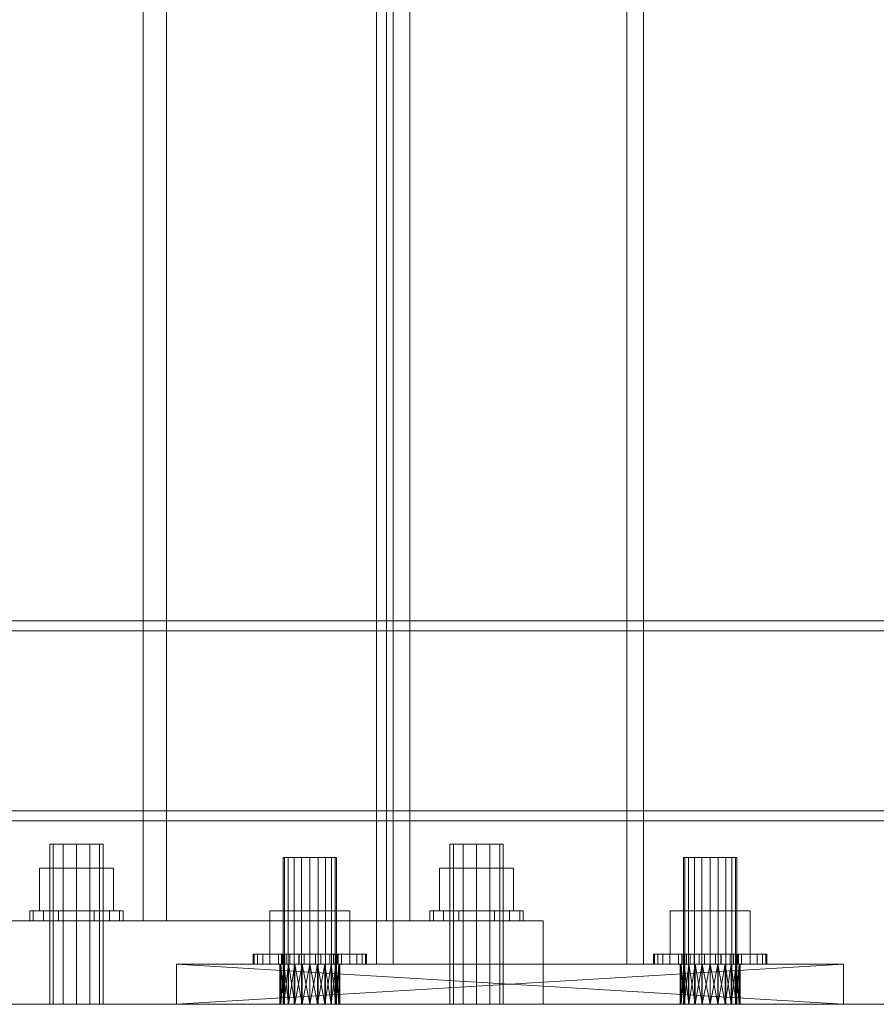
# Model space of a CAD drawing. Header units: millimetres. Extents: x -3490 to 61924, y -72580 to 6847.
# Tile 73 of 256: x 903 to 1160, y -36000 to -35705. Entities that reach past the tile are written whole.
import ezdxf

# ---------------------------------------------------------------- set-up
doc = ezdxf.new("R2010")
doc.units = ezdxf.units.MM
for name, color, linetype, lineweight in [('COTAS_O', 1, 'Continuous', 0), ('frontal_C01', 7, 'Continuous', 0), ('frontal_secador', 7, 'Continuous', 0)]:
    doc.layers.add(name, color=color, linetype=linetype, lineweight=lineweight)
doc.dimstyles.new('R19_100', dxfattribs={"dimtxt": 250, "dimasz": 150, "dimexe": 150, "dimexo": 80, "dimgap": 100, "dimtad": 1, "dimtih": 1, "dimtoh": 1, "dimdsep": 46, "dimcen": 0.09, "dimadec": 0, "dimazin": 0, "dimtfac": 1, "dimtdec": 4, "dimtofl": 0, "dimtmove": 0, "dimatfit": 3, "dimfxl": 1, "dimtolj": 1, "dimtzin": 0, "dimarcsym": 0})

# ---------------------------------------------------------------- blocks, each defined once
blk = doc.blocks.new('DIM_R29_65')
at = {"layer": 'COTAS_O'}
for p, q in [((-1400, -35300), (-1250, -35255)), ((1400, -35300), (1250, -35255)), ((-1400, -36000), (-1400, -35300)), ((-1400, -35300), (1400, -35300)), ((-1400, -35300), (-1250, -35345)), ((1400, -35300), (1250, -35345)), ((1400, -36000), (1400, -35300))]:
    blk.add_line(p, q, dxfattribs=at)
blk.add_text('2800 O', height=250, dxfattribs=at).set_placement((0, -35200))

msp = doc.modelspace()

# ---------------------------------------------------------------- linework, layer by layer
at = {"layer": 'frontal_C01'}
for p, q in [((940, -35975), (940, -33925.304)), ((947, -35975), (947, -33925.304)), ((1013, -35975), (1013, -33925.304)), ((1020, -35975), (1020, -33925.304)), ((913.072, -35952), (912, -35952)), ((912, -36000), (912, -35952)), ((916, -35952), (913.072, -35952)), ((913.072, -36000), (913.072, -35952)), ((920, -35952), (916, -35952)), ((916, -36000), (916, -35952)), ((920, -35952), (924, -35952)), ((920, -35952), (920, -36000)), ((924, -35952), (926.928, -35952)), ((924, -36000), (924, -35952)), ((926.928, -35952), (928, -35952)), ((926.928, -36000), (926.928, -35952)), ((928, -36000), (928, -35952)), ((1033.072, -35952), (1032, -35952)), ((1032, -36000), (1032, -35952)), ((1036, -35952), (1033.072, -35952)), ((1033.072, -36000), (1033.072, -35952)), ((1040, -35952), (1036, -35952)), ((1036, -36000), (1036, -35952)), ((1040, -35952), (1044, -35952)), ((1040, -35952), (1040, -36000)), ((1044, -35952), (1046.928, -35952)), ((1044, -36000), (1044, -35952)), ((1046.928, -35952), (1048, -35952)), ((1046.928, -36000), (1046.928, -35952)), ((1048, -36000), (1048, -35952)), ((920, -35959.2), (908.915, -35959.2)), ((908.915, -35972), (908.915, -35959.2)), ((920, -35959.2), (931.085, -35959.2)), ((920, -35959.2), (920, -35972)), ((931.085, -35972), (931.085, -35959.2)), ((1040, -35959.2), (1028.915, -35959.2)), ((1028.915, -35972), (1028.915, -35959.2)), ((1040, -35959.2), (1051.085, -35959.2)), ((1040, -35959.2), (1040, -35972)), ((1051.085, -35972), (1051.085, -35959.2)), ((907.066, -35972), (906, -35972)), ((906, -35975), (906, -35972)), ((910.101, -35972), (907.066, -35972)), ((907.066, -35975), (907.066, -35972)), ((908.915, -35972), (920, -35972)), ((914.642, -35972), (910.101, -35972)), ((910.101, -35975), (910.101, -35972)), ((920, -35972), (914.642, -35972)), ((914.642, -35975), (914.642, -35972)), ((920, -35972), (925.358, -35972)), ((920, -35972), (920, -35975)), ((920, -35972), (931.085, -35972)), ((925.358, -35972), (929.899, -35972)), ((925.358, -35975), (925.358, -35972)), ((929.899, -35972), (932.934, -35972)), ((929.899, -35975), (929.899, -35972)), ((932.934, -35972), (934, -35972)), ((932.934, -35975), (932.934, -35972)), ((934, -35975), (934, -35972)), ((1027.066, -35972), (1026, -35972)), ((1026, -35975), (1026, -35972)), ((1030.101, -35972), (1027.066, -35972)), ((1027.066, -35975), (1027.066, -35972)), ((1028.915, -35972), (1040, -35972)), ((1034.642, -35972), (1030.101, -35972)), ((1030.101, -35975), (1030.101, -35972)), ((1040, -35972), (1034.642, -35972)), ((1034.642, -35975), (1034.642, -35972)), ((1040, -35972), (1045.358, -35972)), ((1040, -35972), (1040, -35975)), ((1040, -35972), (1051.085, -35972)), ((1045.358, -35972), (1049.899, -35972)), ((1045.358, -35975), (1045.358, -35972)), ((1049.899, -35972), (1052.934, -35972)), ((1049.899, -35975), (1049.899, -35972)), ((1052.934, -35972), (1054, -35972)), ((1052.934, -35975), (1052.934, -35972)), ((1054, -35975), (1054, -35972)), ((900, -35975), (1060, -35975)), ((907.066, -35975), (906, -35975)), ((910.101, -35975), (907.066, -35975)), ((914.642, -35975), (910.101, -35975)), ((914.642, -35975), (920, -35975)), ((920, -35975), (925.358, -35975)), ((925.358, -35975), (929.899, -35975)), ((929.899, -35975), (932.934, -35975)), ((932.934, -35975), (934, -35975)), ((940, -35975), (947, -35975)), ((947, -35975), (1013, -35975)), ((1013, -35975), (1020, -35975)), ((1027.066, -35975), (1026, -35975)), ((1030.101, -35975), (1027.066, -35975)), ((1034.642, -35975), (1030.101, -35975)), ((1034.642, -35975), (1040, -35975)), ((1040, -35975), (1045.358, -35975)), ((1045.358, -35975), (1049.899, -35975)), ((1049.899, -35975), (1052.934, -35975)), ((1052.934, -35975), (1054, -35975)), ((1060, -36000), (1060, -35975)), ((900, -36000), (1060, -36000)), ((913.072, -36000), (912, -36000)), ((916, -36000), (913.072, -36000)), ((916, -36000), (920, -36000)), ((920, -36000), (924, -36000)), ((924, -36000), (926.928, -36000)), ((926.928, -36000), (928, -36000)), ((1033.072, -36000), (1032, -36000)), ((1036, -36000), (1033.072, -36000)), ((1036, -36000), (1040, -36000)), ((1040, -36000), (1044, -36000)), ((1044, -36000), (1046.928, -36000)), ((1046.928, -36000), (1048, -36000))]:
    msp.add_line(p, q, dxfattribs=at)
at = {"layer": 'frontal_secador'}
for p, q in [((1010, -35988), (1010, -35144.711)), ((1015, -35988), (1015, -35144.711)), ((1085, -35988), (1085, -35144.711)), ((1090, -35988), (1090, -35144.711)), ((-1265, -35885), (1265, -35885)), ((-1265, -35888), (1265, -35888)), ((-1265, -35942), (1265, -35942)), ((-1265, -35945), (1265, -35945)), ((982.392, -35956), (982, -35956)), ((982, -36000), (982, -35956)), ((983.528, -35956), (982.392, -35956)), ((982.392, -36000), (982.392, -35956)), ((985.298, -35956), (983.528, -35956)), ((983.528, -36000), (983.528, -35956)), ((987.528, -35956), (985.298, -35956)), ((985.298, -36000), (985.298, -35956)), ((990, -35956), (987.528, -35956)), ((987.528, -36000), (987.528, -35956)), ((990, -35956), (992.472, -35956)), ((990, -35956), (990, -36000)), ((992.472, -35956), (994.702, -35956)), ((992.472, -36000), (992.472, -35956)), ((994.702, -35956), (996.472, -35956)), ((994.702, -36000), (994.702, -35956)), ((996.472, -35956), (997.608, -35956)), ((996.472, -36000), (996.472, -35956)), ((997.608, -35956), (998, -35956)), ((997.608, -36000), (997.608, -35956)), ((998, -36000), (998, -35956)), ((1102.392, -35956), (1102, -35956)), ((1102, -36000), (1102, -35956)), ((1103.528, -35956), (1102.392, -35956)), ((1102.392, -36000), (1102.392, -35956)), ((1105.298, -35956), (1103.528, -35956)), ((1103.528, -36000), (1103.528, -35956)), ((1107.528, -35956), (1105.298, -35956)), ((1105.298, -36000), (1105.298, -35956)), ((1110, -35956), (1107.528, -35956)), ((1107.528, -36000), (1107.528, -35956)), ((1110, -35956), (1112.472, -35956)), ((1110, -35956), (1110, -36000)), ((1112.472, -35956), (1114.702, -35956)), ((1112.472, -36000), (1112.472, -35956)), ((1114.702, -35956), (1116.472, -35956)), ((1114.702, -36000), (1114.702, -35956)), ((1116.472, -35956), (1117.608, -35956)), ((1116.472, -36000), (1116.472, -35956)), ((1117.608, -35956), (1118, -35956)), ((1117.608, -36000), (1117.608, -35956)), ((1118, -36000), (1118, -35956)), ((990, -35972), (978.006, -35972)), ((978.006, -35985), (978.006, -35972)), ((990, -35972), (1001.994, -35972)), ((990, -35972), (990, -35985)), ((1001.994, -35985), (1001.994, -35972)), ((1110, -35972), (1098.006, -35972)), ((1098.006, -35985), (1098.006, -35972)), ((1110, -35972), (1121.994, -35972)), ((1110, -35972), (1110, -35985)), ((1121.994, -35985), (1121.994, -35972)), ((973, -35988), (973, -35985)), ((973, -35985), (973.327, -35985)), ((973, -35985), (981.5, -35985)), ((973.327, -35988), (973.327, -35985)), ((973.327, -35985), (974.294, -35985)), ((973.327, -35985), (981.663, -35985)), ((974.294, -35988), (974.294, -35985)), ((974.294, -35985), (975.865, -35985)), ((974.294, -35985), (982.147, -35985)), ((975.865, -35988), (975.865, -35985)), ((975.865, -35985), (977.979, -35985)), ((975.865, -35985), (982.933, -35985)), ((977.979, -35988), (977.979, -35985)), ((977.979, -35985), (980.555, -35985)), ((977.979, -35985), (983.99, -35985)), ((978.006, -35985), (990, -35985)), ((980.555, -35988), (980.555, -35985)), ((980.555, -35985), (983.494, -35985)), ((980.555, -35985), (985.278, -35985)), ((981.663, -35985), (981.5, -35985)), ((981.5, -35985), (981.5, -35988)), ((982.147, -35985), (981.663, -35985)), ((981.663, -35985), (981.663, -35988)), ((982.933, -35985), (982.147, -35985)), ((982.147, -35985), (982.147, -35988)), ((983.99, -35985), (982.933, -35985)), ((982.933, -35985), (982.933, -35988)), ((983.494, -35988), (983.494, -35985)), ((983.494, -35985), (986.683, -35985)), ((983.494, -35985), (986.747, -35985)), ((985.278, -35985), (983.99, -35985)), ((983.99, -35985), (983.99, -35988)), ((986.747, -35985), (985.278, -35985)), ((985.278, -35985), (985.278, -35988)), ((986.683, -35988), (986.683, -35985)), ((986.683, -35985), (990, -35985)), ((986.683, -35985), (988.342, -35985)), ((988.342, -35985), (986.747, -35985)), ((986.747, -35985), (986.747, -35988)), ((990, -35985), (988.342, -35985)), ((988.342, -35985), (988.342, -35988)), ((993.317, -35985), (990, -35985)), ((990, -35985), (990, -35988)), ((990, -35985), (991.658, -35985)), ((990, -35985), (1001.994, -35985)), ((991.658, -35985), (991.658, -35988)), ((993.317, -35985), (991.658, -35985)), ((991.658, -35985), (993.253, -35985)), ((993.253, -35985), (993.253, -35988)), ((996.506, -35985), (993.253, -35985)), ((993.253, -35985), (994.722, -35985)), ((993.317, -35988), (993.317, -35985)), ((996.506, -35985), (993.317, -35985)), ((994.722, -35985), (994.722, -35988)), ((999.445, -35985), (994.722, -35985)), ((994.722, -35985), (996.01, -35985)), ((996.01, -35985), (996.01, -35988)), ((1002.021, -35985), (996.01, -35985)), ((996.01, -35985), (997.067, -35985)), ((996.506, -35988), (996.506, -35985)), ((999.445, -35985), (996.506, -35985)), ((997.067, -35985), (997.067, -35988)), ((1004.135, -35985), (997.067, -35985)), ((997.067, -35985), (997.853, -35985)), ((997.853, -35985), (997.853, -35988)), ((1005.706, -35985), (997.853, -35985)), ((997.853, -35985), (998.337, -35985)), ((998.337, -35985), (998.337, -35988)), ((1006.673, -35985), (998.337, -35985)), ((998.337, -35985), (998.5, -35985)), ((998.5, -35985), (998.5, -35988)), ((1007, -35985), (998.5, -35985)), ((999.445, -35988), (999.445, -35985)), ((1002.021, -35985), (999.445, -35985)), ((1002.021, -35988), (1002.021, -35985)), ((1004.135, -35985), (1002.021, -35985)), ((1004.135, -35988), (1004.135, -35985)), ((1005.706, -35985), (1004.135, -35985)), ((1005.706, -35988), (1005.706, -35985)), ((1006.673, -35985), (1005.706, -35985)), ((1006.673, -35988), (1006.673, -35985)), ((1007, -35985), (1006.673, -35985)), ((1007, -35988), (1007, -35985)), ((1093, -35988), (1093, -35985)), ((1093, -35985), (1093.327, -35985)), ((1093, -35985), (1101.5, -35985)), ((1093.327, -35988), (1093.327, -35985)), ((1093.327, -35985), (1094.294, -35985)), ((1093.327, -35985), (1101.663, -35985)), ((1094.294, -35988), (1094.294, -35985)), ((1094.294, -35985), (1095.865, -35985)), ((1094.294, -35985), (1102.147, -35985)), ((1095.865, -35988), (1095.865, -35985)), ((1095.865, -35985), (1097.979, -35985)), ((1095.865, -35985), (1102.933, -35985)), ((1097.979, -35988), (1097.979, -35985)), ((1097.979, -35985), (1100.555, -35985)), ((1097.979, -35985), (1103.99, -35985)), ((1098.006, -35985), (1110, -35985)), ((1100.555, -35988), (1100.555, -35985)), ((1100.555, -35985), (1103.494, -35985)), ((1100.555, -35985), (1105.278, -35985)), ((1101.663, -35985), (1101.5, -35985)), ((1101.5, -35985), (1101.5, -35988)), ((1102.147, -35985), (1101.663, -35985)), ((1101.663, -35985), (1101.663, -35988)), ((1102.933, -35985), (1102.147, -35985)), ((1102.147, -35985), (1102.147, -35988)), ((1103.99, -35985), (1102.933, -35985)), ((1102.933, -35985), (1102.933, -35988)), ((1103.494, -35988), (1103.494, -35985)), ((1103.494, -35985), (1106.683, -35985)), ((1103.494, -35985), (1106.747, -35985)), ((1105.278, -35985), (1103.99, -35985)), ((1103.99, -35985), (1103.99, -35988)), ((1106.747, -35985), (1105.278, -35985)), ((1105.278, -35985), (1105.278, -35988)), ((1106.683, -35988), (1106.683, -35985)), ((1106.683, -35985), (1110, -35985)), ((1106.683, -35985), (1108.342, -35985)), ((1108.342, -35985), (1106.747, -35985)), ((1106.747, -35985), (1106.747, -35988)), ((1110, -35985), (1108.342, -35985)), ((1108.342, -35985), (1108.342, -35988)), ((1113.317, -35985), (1110, -35985)), ((1110, -35985), (1110, -35988)), ((1110, -35985), (1111.658, -35985)), ((1110, -35985), (1121.994, -35985)), ((1111.658, -35985), (1111.658, -35988)), ((1113.317, -35985), (1111.658, -35985)), ((1111.658, -35985), (1113.253, -35985)), ((1113.253, -35985), (1113.253, -35988)), ((1116.506, -35985), (1113.253, -35985)), ((1113.253, -35985), (1114.722, -35985)), ((1113.317, -35988), (1113.317, -35985)), ((1116.506, -35985), (1113.317, -35985)), ((1114.722, -35985), (1114.722, -35988)), ((1119.445, -35985), (1114.722, -35985)), ((1114.722, -35985), (1116.01, -35985)), ((1116.01, -35985), (1116.01, -35988)), ((1122.021, -35985), (1116.01, -35985)), ((1116.01, -35985), (1117.067, -35985)), ((1116.506, -35988), (1116.506, -35985)), ((1119.445, -35985), (1116.506, -35985)), ((1117.067, -35985), (1117.067, -35988)), ((1124.135, -35985), (1117.067, -35985)), ((1117.067, -35985), (1117.853, -35985)), ((1117.853, -35985), (1117.853, -35988)), ((1125.706, -35985), (1117.853, -35985)), ((1117.853, -35985), (1118.337, -35985)), ((1118.337, -35985), (1118.337, -35988)), ((1126.673, -35985), (1118.337, -35985)), ((1118.337, -35985), (1118.5, -35985)), ((1118.5, -35985), (1118.5, -35988)), ((1127, -35985), (1118.5, -35985)), ((1119.445, -35988), (1119.445, -35985)), ((1122.021, -35985), (1119.445, -35985)), ((1122.021, -35988), (1122.021, -35985)), ((1124.135, -35985), (1122.021, -35985)), ((1124.135, -35988), (1124.135, -35985)), ((1125.706, -35985), (1124.135, -35985)), ((1125.706, -35988), (1125.706, -35985)), ((1126.673, -35985), (1125.706, -35985)), ((1126.673, -35988), (1126.673, -35985)), ((1127, -35985), (1126.673, -35985)), ((1127, -35988), (1127, -35985)), ((1110, -35988), (950, -35988)), ((950, -35988), (1107.671, -35988)), ((950, -35988), (990, -35988)), ((992.329, -35988), (950, -35988)), ((950, -35988), (987.671, -35988)), ((1150, -35988), (950, -35988)), ((950, -35988), (1105.5, -35988)), ((994.5, -35988), (950, -35988)), ((950, -35988), (985.5, -35988)), ((950, -35988), (1103.636, -35988)), ((950, -35988), (983.636, -35988)), ((950, -35988), (1102.206, -35988)), ((950, -35988), (982.206, -35988)), ((950, -35988), (1101.307, -35988)), ((950, -35988), (981.307, -35988)), ((950, -35988), (1101, -35988)), ((950, -35988), (981, -35988)), ((1112.329, -35988), (950, -35988)), ((950, -36000), (950, -35988)), ((1150, -36000), (950, -35988)), ((950, -36000), (1150, -35988)), ((973.327, -35988), (973, -35988)), ((981.5, -35988), (973, -35988)), ((974.294, -35988), (973.327, -35988)), ((981.663, -35988), (973.327, -35988)), ((975.865, -35988), (974.294, -35988)), ((982.147, -35988), (974.294, -35988)), ((977.979, -35988), (975.865, -35988)), ((982.933, -35988), (975.865, -35988)), ((980.555, -35988), (977.979, -35988)), ((983.99, -35988), (977.979, -35988)), ((983.494, -35988), (980.555, -35988)), ((985.278, -35988), (980.555, -35988)), ((981, -35988), (981.307, -35988)), ((990, -35988), (981, -35988)), ((987.671, -35988), (981, -35988)), ((985.5, -35988), (981, -35988)), ((983.636, -35988), (981, -35988)), ((982.206, -35988), (981, -35988)), ((981, -36000), (981.307, -35988)), ((981, -36000), (981, -35988)), ((981.307, -36000), (981, -35988)), ((981.307, -35988), (982.206, -35988)), ((990, -35988), (981.307, -35988)), ((981.307, -36000), (982.206, -35988)), ((981.307, -36000), (981.307, -35988)), ((982.206, -36000), (981.307, -35988)), ((981.5, -35988), (981.663, -35988)), ((981.663, -35988), (982.147, -35988)), ((982.147, -35988), (982.933, -35988)), ((982.206, -35988), (983.636, -35988)), ((990, -35988), (982.206, -35988)), ((982.206, -36000), (983.636, -35988)), ((982.206, -36000), (982.206, -35988)), ((983.636, -36000), (982.206, -35988)), ((982.933, -35988), (983.99, -35988)), ((986.683, -35988), (983.494, -35988)), ((986.747, -35988), (983.494, -35988)), ((983.636, -35988), (985.5, -35988)), ((990, -35988), (983.636, -35988)), ((983.636, -36000), (985.5, -35988)), ((983.636, -36000), (983.636, -35988)), ((985.5, -36000), (983.636, -35988)), ((983.99, -35988), (985.278, -35988)), ((985.278, -35988), (986.747, -35988)), ((985.5, -35988), (987.671, -35988)), ((990, -35988), (985.5, -35988)), ((985.5, -36000), (987.671, -35988)), ((985.5, -36000), (985.5, -35988)), ((987.671, -36000), (985.5, -35988)), ((990, -35988), (986.683, -35988)), ((988.342, -35988), (986.683, -35988)), ((986.747, -35988), (988.342, -35988)), ((987.671, -35988), (990, -35988)), ((987.671, -36000), (990, -35988)), ((987.671, -36000), (987.671, -35988)), ((990, -36000), (987.671, -35988)), ((988.342, -35988), (990, -35988)), ((990, -35988), (992.329, -35988)), ((990, -35988), (994.5, -35988)), ((990, -35988), (996.364, -35988)), ((990, -35988), (997.794, -35988)), ((990, -35988), (998.693, -35988)), ((990, -35988), (999, -35988)), ((990, -35988), (990, -36000)), ((992.329, -36000), (990, -35988)), ((990, -36000), (992.329, -35988)), ((990, -35988), (993.317, -35988)), ((991.658, -35988), (990, -35988)), ((991.658, -35988), (993.317, -35988)), ((993.253, -35988), (991.658, -35988)), ((992.329, -35988), (994.5, -35988)), ((992.329, -35988), (999, -35988)), ((992.329, -36000), (992.329, -35988)), ((994.5, -36000), (992.329, -35988)), ((992.329, -36000), (994.5, -35988)), ((993.253, -35988), (996.506, -35988)), ((994.722, -35988), (993.253, -35988)), ((993.317, -35988), (996.506, -35988)), ((996.364, -35988), (994.5, -35988)), ((994.5, -35988), (999, -35988)), ((994.5, -35988), (1103.636, -35988)), ((1110, -35988), (994.5, -35988)), ((994.5, -36000), (994.5, -35988)), ((996.364, -36000), (994.5, -35988)), ((994.5, -36000), (996.364, -35988)), ((994.722, -35988), (999.445, -35988)), ((996.01, -35988), (994.722, -35988)), ((996.01, -35988), (1002.021, -35988)), ((997.067, -35988), (996.01, -35988)), ((997.794, -35988), (996.364, -35988)), ((996.364, -35988), (999, -35988)), ((996.364, -35988), (1103.636, -35988)), ((996.364, -35988), (1101, -35988)), ((996.364, -35988), (1101.307, -35988)), ((996.364, -35988), (1102.206, -35988)), ((1110, -35988), (996.364, -35988)), ((996.364, -36000), (996.364, -35988)), ((997.794, -36000), (996.364, -35988)), ((996.364, -36000), (997.794, -35988)), ((996.506, -35988), (999.445, -35988)), ((997.067, -35988), (1004.135, -35988)), ((997.853, -35988), (997.067, -35988)), ((998.693, -35988), (997.794, -35988)), ((997.794, -35988), (999, -35988)), ((997.794, -35988), (1103.636, -35988)), ((1110, -35988), (997.794, -35988)), ((997.794, -36000), (997.794, -35988)), ((998.693, -36000), (997.794, -35988)), ((997.794, -36000), (998.693, -35988)), ((997.853, -35988), (1005.706, -35988)), ((998.337, -35988), (997.853, -35988)), ((998.337, -35988), (1006.673, -35988)), ((998.5, -35988), (998.337, -35988)), ((998.5, -35988), (1007, -35988)), ((999, -35988), (998.693, -35988)), ((998.693, -35988), (1103.636, -35988)), ((998.693, -35988), (1110, -35988)), ((998.693, -36000), (998.693, -35988)), ((999, -36000), (998.693, -35988)), ((998.693, -36000), (999, -35988)), ((999, -35988), (1103.636, -35988)), ((999, -35988), (1105.5, -35988)), ((999, -35988), (1107.671, -35988)), ((999, -35988), (1110, -35988)), ((999, -36000), (999, -35988)), ((999.445, -35988), (1002.021, -35988)), ((1002.021, -35988), (1004.135, -35988)), ((1004.135, -35988), (1005.706, -35988)), ((1005.706, -35988), (1006.673, -35988)), ((1006.673, -35988), (1007, -35988)), ((1010, -35988), (1015, -35988)), ((1015, -35988), (1085, -35988)), ((1085, -35988), (1090, -35988)), ((1093.327, -35988), (1093, -35988)), ((1101.5, -35988), (1093, -35988)), ((1094.294, -35988), (1093.327, -35988)), ((1101.663, -35988), (1093.327, -35988)), ((1095.865, -35988), (1094.294, -35988)), ((1102.147, -35988), (1094.294, -35988)), ((1097.979, -35988), (1095.865, -35988)), ((1102.933, -35988), (1095.865, -35988)), ((1100.555, -35988), (1097.979, -35988)), ((1103.99, -35988), (1097.979, -35988)), ((1103.494, -35988), (1100.555, -35988)), ((1105.278, -35988), (1100.555, -35988)), ((1101, -35988), (1101.307, -35988)), ((1110, -35988), (1101, -35988)), ((1107.671, -35988), (1101, -35988)), ((1105.5, -35988), (1101, -35988)), ((1103.636, -35988), (1101, -35988)), ((1101, -36000), (1101.307, -35988)), ((1101, -36000), (1101, -35988)), ((1101.307, -36000), (1101, -35988)), ((1101.307, -35988), (1102.206, -35988)), ((1110, -35988), (1101.307, -35988)), ((1101.307, -36000), (1102.206, -35988)), ((1101.307, -36000), (1101.307, -35988)), ((1102.206, -36000), (1101.307, -35988)), ((1101.5, -35988), (1101.663, -35988)), ((1101.663, -35988), (1102.147, -35988)), ((1102.147, -35988), (1102.933, -35988)), ((1102.206, -35988), (1103.636, -35988)), ((1110, -35988), (1102.206, -35988)), ((1102.206, -36000), (1103.636, -35988)), ((1102.206, -36000), (1102.206, -35988)), ((1103.636, -36000), (1102.206, -35988)), ((1102.933, -35988), (1103.99, -35988)), ((1106.683, -35988), (1103.494, -35988)), ((1106.747, -35988), (1103.494, -35988)), ((1103.636, -35988), (1105.5, -35988)), ((1110, -35988), (1103.636, -35988)), ((1103.636, -36000), (1105.5, -35988)), ((1103.636, -36000), (1103.636, -35988)), ((1105.5, -36000), (1103.636, -35988)), ((1103.99, -35988), (1105.278, -35988)), ((1105.278, -35988), (1106.747, -35988)), ((1105.5, -35988), (1107.671, -35988)), ((1110, -35988), (1105.5, -35988)), ((1105.5, -36000), (1107.671, -35988)), ((1105.5, -36000), (1105.5, -35988)), ((1107.671, -36000), (1105.5, -35988)), ((1110, -35988), (1106.683, -35988)), ((1108.342, -35988), (1106.683, -35988)), ((1106.747, -35988), (1108.342, -35988)), ((1107.671, -35988), (1110, -35988)), ((1107.671, -36000), (1110, -35988)), ((1107.671, -36000), (1107.671, -35988)), ((1110, -36000), (1107.671, -35988)), ((1108.342, -35988), (1110, -35988)), ((1110, -35988), (1112.329, -35988)), ((1110, -35988), (1150, -35988)), ((1110, -35988), (1110, -36000)), ((1112.329, -36000), (1110, -35988)), ((1110, -36000), (1112.329, -35988)), ((1110, -35988), (1113.317, -35988)), ((1111.658, -35988), (1110, -35988)), ((1111.658, -35988), (1113.317, -35988)), ((1113.253, -35988), (1111.658, -35988)), ((1112.329, -35988), (1150, -35988)), ((1114.5, -35988), (1112.329, -35988)), ((1112.329, -35988), (1116.364, -35988)), ((1112.329, -35988), (1117.794, -35988)), ((1112.329, -35988), (1118.693, -35988)), ((1112.329, -35988), (1119, -35988)), ((1112.329, -36000), (1112.329, -35988)), ((1114.5, -36000), (1112.329, -35988)), ((1112.329, -36000), (1114.5, -35988)), ((1113.253, -35988), (1116.506, -35988)), ((1114.722, -35988), (1113.253, -35988)), ((1113.317, -35988), (1116.506, -35988)), ((1114.5, -35988), (1150, -35988)), ((1116.364, -35988), (1114.5, -35988)), ((1114.5, -35988), (1119, -35988)), ((1114.5, -36000), (1114.5, -35988)), ((1116.364, -36000), (1114.5, -35988)), ((1114.5, -36000), (1116.364, -35988)), ((1114.722, -35988), (1119.445, -35988)), ((1116.01, -35988), (1114.722, -35988)), ((1116.01, -35988), (1122.021, -35988)), ((1117.067, -35988), (1116.01, -35988)), ((1116.364, -35988), (1150, -35988)), ((1117.794, -35988), (1116.364, -35988)), ((1116.364, -35988), (1119, -35988)), ((1116.364, -36000), (1116.364, -35988)), ((1117.794, -36000), (1116.364, -35988)), ((1116.364, -36000), (1117.794, -35988)), ((1116.506, -35988), (1119.445, -35988)), ((1117.067, -35988), (1124.135, -35988)), ((1117.853, -35988), (1117.067, -35988)), ((1117.794, -35988), (1150, -35988)), ((1118.693, -35988), (1117.794, -35988)), ((1117.794, -35988), (1119, -35988)), ((1117.794, -36000), (1117.794, -35988)), ((1118.693, -36000), (1117.794, -35988)), ((1117.794, -36000), (1118.693, -35988)), ((1117.853, -35988), (1125.706, -35988)), ((1118.337, -35988), (1117.853, -35988)), ((1118.337, -35988), (1126.673, -35988)), ((1118.5, -35988), (1118.337, -35988)), ((1118.5, -35988), (1127, -35988)), ((1118.693, -35988), (1150, -35988)), ((1119, -35988), (1118.693, -35988)), ((1118.693, -36000), (1118.693, -35988)), ((1119, -36000), (1118.693, -35988)), ((1118.693, -36000), (1119, -35988)), ((1119, -35988), (1150, -35988)), ((1119, -36000), (1119, -35988)), ((1119.445, -35988), (1122.021, -35988)), ((1122.021, -35988), (1124.135, -35988)), ((1124.135, -35988), (1125.706, -35988)), ((1125.706, -35988), (1126.673, -35988)), ((1126.673, -35988), (1127, -35988)), ((1150, -36000), (1150, -35988)), ((-1400, -36000), (1400, -36000)), ((950, -36000), (1110, -36000)), ((1107.671, -36000), (950, -36000)), ((990, -36000), (950, -36000)), ((950, -36000), (992.329, -36000)), ((987.671, -36000), (950, -36000)), ((950, -36000), (1150, -36000)), ((1105.5, -36000), (950, -36000)), ((950, -36000), (994.5, -36000)), ((985.5, -36000), (950, -36000)), ((1103.636, -36000), (950, -36000)), ((983.636, -36000), (950, -36000)), ((1102.206, -36000), (950, -36000)), ((982.206, -36000), (950, -36000)), ((1101.307, -36000), (950, -36000)), ((981.307, -36000), (950, -36000)), ((1101, -36000), (950, -36000)), ((981, -36000), (950, -36000)), ((950, -36000), (1112.329, -36000)), ((981.307, -36000), (981, -36000)), ((981, -36000), (990, -36000)), ((981, -36000), (987.671, -36000)), ((981, -36000), (985.5, -36000)), ((981, -36000), (983.636, -36000)), ((981, -36000), (982.206, -36000)), ((982.206, -36000), (981.307, -36000)), ((981.307, -36000), (990, -36000)), ((982.392, -36000), (982, -36000)), ((983.636, -36000), (982.206, -36000)), ((982.206, -36000), (990, -36000)), ((983.528, -36000), (982.392, -36000)), ((985.298, -36000), (983.528, -36000)), ((985.5, -36000), (983.636, -36000)), ((983.636, -36000), (990, -36000)), ((987.528, -36000), (985.298, -36000)), ((987.671, -36000), (985.5, -36000)), ((985.5, -36000), (990, -36000)), ((987.528, -36000), (990, -36000)), ((990, -36000), (987.671, -36000)), ((992.329, -36000), (990, -36000)), ((994.5, -36000), (990, -36000)), ((996.364, -36000), (990, -36000)), ((997.794, -36000), (990, -36000)), ((998.693, -36000), (990, -36000)), ((999, -36000), (990, -36000)), ((990, -36000), (992.472, -36000)), ((994.5, -36000), (992.329, -36000)), ((999, -36000), (992.329, -36000)), ((992.472, -36000), (994.702, -36000)), ((994.5, -36000), (996.364, -36000)), ((999, -36000), (994.5, -36000)), ((1103.636, -36000), (994.5, -36000)), ((994.5, -36000), (1110, -36000)), ((994.702, -36000), (996.472, -36000)), ((996.364, -36000), (997.794, -36000)), ((999, -36000), (996.364, -36000)), ((1103.636, -36000), (996.364, -36000)), ((1101, -36000), (996.364, -36000)), ((1101.307, -36000), (996.364, -36000)), ((1102.206, -36000), (996.364, -36000)), ((996.364, -36000), (1110, -36000)), ((996.472, -36000), (997.608, -36000)), ((997.608, -36000), (998, -36000)), ((997.794, -36000), (998.693, -36000)), ((999, -36000), (997.794, -36000)), ((1103.636, -36000), (997.794, -36000)), ((997.794, -36000), (1110, -36000)), ((998.693, -36000), (999, -36000)), ((1103.636, -36000), (998.693, -36000)), ((1110, -36000), (998.693, -36000)), ((1103.636, -36000), (999, -36000)), ((1105.5, -36000), (999, -36000)), ((1107.671, -36000), (999, -36000)), ((1110, -36000), (999, -36000)), ((1101.307, -36000), (1101, -36000)), ((1101, -36000), (1110, -36000)), ((1101, -36000), (1107.671, -36000)), ((1101, -36000), (1105.5, -36000)), ((1101, -36000), (1103.636, -36000)), ((1102.206, -36000), (1101.307, -36000)), ((1101.307, -36000), (1110, -36000)), ((1102.392, -36000), (1102, -36000)), ((1103.636, -36000), (1102.206, -36000)), ((1102.206, -36000), (1110, -36000)), ((1103.528, -36000), (1102.392, -36000)), ((1105.298, -36000), (1103.528, -36000)), ((1105.5, -36000), (1103.636, -36000)), ((1103.636, -36000), (1110, -36000)), ((1107.528, -36000), (1105.298, -36000)), ((1107.671, -36000), (1105.5, -36000)), ((1105.5, -36000), (1110, -36000)), ((1107.528, -36000), (1110, -36000)), ((1110, -36000), (1107.671, -36000)), ((1112.329, -36000), (1110, -36000)), ((1150, -36000), (1110, -36000)), ((1110, -36000), (1112.472, -36000)), ((1150, -36000), (1112.329, -36000)), ((1112.329, -36000), (1114.5, -36000)), ((1116.364, -36000), (1112.329, -36000)), ((1117.794, -36000), (1112.329, -36000)), ((1118.693, -36000), (1112.329, -36000)), ((1119, -36000), (1112.329, -36000)), ((1112.472, -36000), (1114.702, -36000)), ((1150, -36000), (1114.5, -36000)), ((1114.5, -36000), (1116.364, -36000)), ((1119, -36000), (1114.5, -36000)), ((1114.702, -36000), (1116.472, -36000)), ((1150, -36000), (1116.364, -36000)), ((1116.364, -36000), (1117.794, -36000)), ((1119, -36000), (1116.364, -36000)), ((1116.472, -36000), (1117.608, -36000)), ((1117.608, -36000), (1118, -36000)), ((1150, -36000), (1117.794, -36000)), ((1117.794, -36000), (1118.693, -36000)), ((1119, -36000), (1117.794, -36000)), ((1150, -36000), (1118.693, -36000)), ((1118.693, -36000), (1119, -36000)), ((1150, -36000), (1119, -36000))]:
    msp.add_line(p, q, dxfattribs=at)

# ---------------------------------------------------------------- dimensions: what is measured, and where the dimension line sits
at = {"layer": 'COTAS_O'}
dim = msp.add_aligned_dim(p1=(-1400, -36000), p2=(1400, -36000), distance=700, text='<> O', dimstyle='R19_100', dxfattribs=at)
dim.commit()
dim.dimension.update_dxf_attribs({"geometry": 'DIM_R29_65', "text_midpoint": (0, -35300)})

doc.saveas('drawing.dxf')
